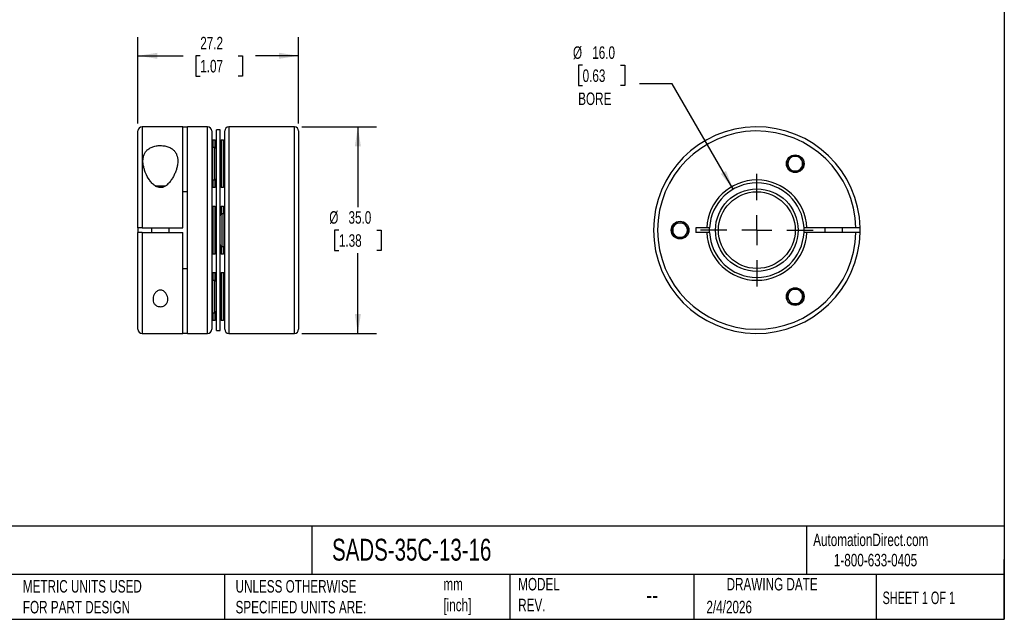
# Model space of a CAD drawing. Header units: millimetres. Extents: x 6 to 273, y 6 to 210.
# Tile 2 of 4: x 106 to 273, y 6 to 108. Entities that reach past the tile are written whole.
import ezdxf

# ---------------------------------------------------------------- set-up
doc = ezdxf.new("R2010")
doc.units = ezdxf.units.MM
doc.linetypes.add('SLD-Center', pattern=[19.05, 15.24, -1.27, 1.27, -1.27])
doc.linetypes.add('SLD-Solid', pattern=[0])
doc.layers.add('CENTER', color=40, linetype='SLD-Center')
doc.layers.add('DIMENSIONS', color=140, linetype='SLD-Solid', lineweight=25)
doc.layers.add('TEXT', color=140, linetype='SLD-Solid', lineweight=25)
doc.styles.add('SLDTEXTSTYLE0', font='TXT', dxfattribs={"width": 0.7})
doc.styles.add('SLDTEXTSTYLE1', font='TXT', dxfattribs={"width": 0.65})
doc.dimstyles.new('SLDDIMSTYLE1', dxfattribs={"dimtxt": 2.158008, "dimasz": 3.302, "dimexe": 0, "dimexo": 0.0625, "dimgap": 0.539502, "dimtad": 0, "dimtih": 1, "dimtoh": 1, "dimdec": 1, "dimrnd": 1e-09, "dimzin": 4, "dimdsep": 46, "dimtxsty": 'SLDTEXTSTYLE0', "dimsah": 1, "dimcen": 0.09, "dimadec": 0, "dimazin": 1, "dimtfac": 1, "dimtdec": 1, "dimtofl": 0, "dimtmove": 0, "dimatfit": 3, "dimfxl": 0, "dimfrac": 2, "dimtolj": 1, "dimtzin": 12, "dimarcsym": 0})
doc.dimstyles.new('SLDDIMSTYLE3', dxfattribs={"dimtxt": 2.158008, "dimasz": 3.302, "dimexe": 0, "dimexo": 0.0625, "dimgap": 0.539502, "dimtad": 0, "dimtih": 1, "dimtoh": 1, "dimdec": 1, "dimrnd": 1e-09, "dimzin": 12, "dimdsep": 46, "dimtxsty": 'SLDTEXTSTYLE0', "dimsah": 1, "dimcen": 0.09, "dimadec": 0, "dimazin": 3, "dimtfac": 1, "dimtdec": 1, "dimtofl": 0, "dimtmove": 0, "dimatfit": 3, "dimfxl": 0, "dimfrac": 2, "dimtolj": 1, "dimtzin": 12, "dimarcsym": 0})
doc.dimstyles.new('SLDDIMSTYLE4', dxfattribs={"dimtxt": 2.158008, "dimasz": 3.302, "dimexe": 0, "dimexo": 0.0625, "dimgap": 0.539502, "dimtad": 0, "dimtih": 1, "dimtoh": 1, "dimdec": 1, "dimrnd": 1e-09, "dimzin": 4, "dimdsep": 46, "dimtxsty": 'SLDTEXTSTYLE0', "dimsah": 1, "dimcen": 0, "dimadec": 0, "dimazin": 1, "dimtfac": 1, "dimtdec": 1, "dimtofl": 0, "dimtmove": 0, "dimatfit": 3, "dimfxl": 0, "dimfrac": 2, "dimtolj": 1, "dimtzin": 12, "dimarcsym": 0})

# ---------------------------------------------------------------- blocks, each defined once
blk = doc.blocks.new('_D_5')
at = {"layer": 'DIMENSIONS'}
for p, q in [((154.11, 89.79), (166.75, 89.79)), ((163.58, 89.79), (163.58, 76.21)), ((160.37, 72.29), (159.65, 72.29)), ((159.65, 72.29), (159.65, 68.86)), ((166.78, 72.29), (167.51, 72.29)), ((167.51, 72.29), (167.51, 68.86)), ((159.65, 68.86), (160.37, 68.86)), ((163.58, 54.79), (163.58, 68.38)), ((167.51, 68.86), (166.78, 68.86)), ((154.11, 54.79), (166.75, 54.79))]:
    blk.add_line(p, q, dxfattribs=at)
for points in [[(163.58, 89.79), (163.07, 86.49), (164.09, 86.49)], [(163.58, 54.79), (164.09, 58.09), (163.07, 58.09)]]:
    blk.add_solid(points, dxfattribs=at)
at = {"layer": 'DIMENSIONS', "char_height": 2.117, "attachment_point": 1, "style": 'SLDTEXTSTYLE0'}
for s, insert in [('%%c', (158.74, 75.5)), ('35.0', (162, 75.5)), ('1.38', (160.37, 71.59))]:
    blk.add_mtext(s, dxfattribs=dict(at, insert=insert))
blk = doc.blocks.new('_D_6')
at = {"layer": 'DIMENSIONS'}
for p, q in [((126.34, 90.36), (126.34, 105)), ((153.54, 90.36), (153.54, 105)), ((126.34, 101.83), (133.97, 101.83)), ((136.89, 101.83), (136.17, 101.83)), ((136.17, 101.83), (136.17, 98.4)), ((143.31, 101.83), (144.03, 101.83)), ((144.03, 101.83), (144.03, 98.4)), ((153.54, 101.83), (146.23, 101.83)), ((136.17, 98.4), (136.89, 98.4)), ((144.03, 98.4), (143.31, 98.4))]:
    blk.add_line(p, q, dxfattribs=at)
for points in [[(126.34, 101.83), (129.64, 101.32), (129.64, 102.34)], [(153.54, 101.83), (150.24, 102.34), (150.24, 101.32)]]:
    blk.add_solid(points, dxfattribs=at)
at = {"layer": 'DIMENSIONS', "char_height": 2.117, "attachment_point": 1, "style": 'SLDTEXTSTYLE0'}
for s, insert in [('27.2', (136.89, 105.04)), ('1.07', (136.89, 101.13))]:
    blk.add_mtext(s, dxfattribs=dict(at, insert=insert))
blk = doc.blocks.new('_D_8')
at = {"layer": 'DIMENSIONS'}
for p, q in [((201.64, 100.22), (200.92, 100.22)), ((200.92, 100.22), (200.92, 96.79)), ((208.05, 100.22), (208.78, 100.22)), ((208.78, 100.22), (208.78, 96.79)), ((200.92, 96.79), (201.64, 96.79)), ((208.78, 96.79), (208.05, 96.79)), ((216.83, 97.09), (211.27, 97.09)), ((227.14, 79.22), (216.83, 97.09))]:
    blk.add_line(p, q, dxfattribs=at)
blk.add_solid([(227.14, 79.22), (225.93, 82.33), (225.05, 81.83)], dxfattribs=at)
at = {"layer": 'DIMENSIONS', "char_height": 2.117, "attachment_point": 1, "style": 'SLDTEXTSTYLE0'}
for s, insert in [('%%c', (200.01, 103.43)), ('16.0', (203.27, 103.43)), ('0.63', (201.64, 99.52)), ('BORE', (200.89, 95.61))]:
    blk.add_mtext(s, dxfattribs=dict(at, insert=insert))
blk = doc.blocks.new('SW_CENTERMARKSYMBOL_3')
at = {"layer": 'CENTER', "color": 0}
for p, q in [((0, 5.08), (0, 9.54)), ((0, 0), (0, 2.54)), ((-5.08, 0), (-9.54, 0)), ((0, 0), (-2.54, 0)), ((0, 0), (0, -2.54)), ((0, 0), (2.54, 0)), ((5.08, 0), (9.54, 0)), ((0, -5.08), (0, -9.54))]:
    blk.add_line(p, q, dxfattribs=at)

msp = doc.modelspace()

# ---------------------------------------------------------------- linework, layer by layer
for p, q in [((126.34, 72.69), (126.34, 89.09)), ((133.94, 89.79), (127.04, 89.79)), ((127.04, 89.79), (127.04, 72.69)), ((133.94, 89.79), (134.74, 89.79)), ((133.94, 72.69), (133.94, 89.79)), ((138.14, 89.79), (134.74, 89.79)), ((134.74, 54.79), (134.74, 89.79)), ((138.14, 72.29), (138.14, 89.79)), ((138.84, 89.09), (138.84, 72.29)), ((140.24, 89.29), (139.64, 89.29)), ((139.64, 63.79), (139.64, 89.29)), ((140.24, 63.79), (140.24, 89.29)), ((141.04, 86.84), (141.04, 89.09)), ((145.14, 89.79), (141.74, 89.79)), ((141.74, 89.79), (141.74, 54.79)), ((145.94, 89.79), (145.14, 89.79)), ((152.84, 89.79), (145.94, 89.79)), ((152.84, 54.79), (152.84, 89.79)), ((153.54, 89.09), (153.54, 55.49)), ((139.44, 87.55), (139.04, 87.55)), ((139.04, 87.55), (139.04, 86.3)), ((139.44, 86.28), (139.44, 87.55)), ((140.84, 87.55), (140.44, 87.55)), ((140.44, 87.55), (140.44, 82.62)), ((140.84, 82.62), (140.84, 87.55)), ((141.04, 57.74), (141.04, 86.84)), ((139.34, 86.3), (138.94, 86.3)), ((138.94, 86.3), (138.94, 82.35)), ((139.34, 82.35), (139.34, 86.3)), ((236.2, 83.55), (236.92, 84.8)), ((236.92, 82.3), (236.2, 83.55)), ((236.92, 84.8), (238.36, 84.8)), ((238.36, 84.8), (239.08, 83.55)), ((239.08, 83.55), (238.36, 82.3)), ((138.94, 82.35), (138.94, 80.8)), ((139.34, 80.8), (139.34, 82.35)), ((140.44, 82.62), (140.44, 79.55)), ((140.84, 79.55), (140.84, 82.62)), ((238.36, 82.3), (236.92, 82.3)), ((138.94, 80.8), (139.34, 80.8)), ((139.04, 80.8), (139.04, 79.55)), ((139.44, 79.55), (139.44, 80.82)), ((129.26, 79.79), (131.03, 79.79)), ((130.86, 79.69), (129.41, 79.69)), ((134.74, 78.79), (133.94, 78.79)), ((139.04, 79.55), (139.44, 79.55)), ((140.44, 79.55), (140.84, 79.55)), ((139.44, 76.29), (139.04, 76.29)), ((139.04, 76.29), (139.04, 70.11)), ((139.44, 70.11), (139.44, 76.29)), ((140.84, 76.29), (140.44, 76.29)), ((140.44, 76.29), (140.44, 75.03)), ((140.94, 75.04), (140.54, 75.04)), ((140.54, 75.04), (140.54, 71.5)), ((140.84, 75.04), (140.84, 76.29)), ((140.94, 71.5), (140.94, 75.04)), ((216.7, 72.29), (217.42, 73.54)), ((217.42, 73.54), (218.86, 73.54)), ((218.86, 73.54), (219.58, 72.29)), ((126.34, 72.69), (126.34, 71.89)), ((126.34, 55.49), (126.34, 71.89)), ((127.04, 72.69), (133.94, 72.69)), ((127.04, 71.89), (133.94, 71.89)), ((127.04, 71.89), (127.04, 54.79)), ((128.64, 72.69), (128.64, 71.89)), ((131.64, 71.89), (131.64, 72.69)), ((133.94, 54.79), (133.94, 71.89)), ((138.14, 54.79), (138.14, 72.29)), ((138.84, 72.29), (138.84, 55.49)), ((217.42, 71.04), (216.7, 72.29)), ((219.58, 72.29), (218.86, 71.04)), ((222.65, 72.69), (220.81, 72.69)), ((220.81, 72.69), (220.81, 71.89)), ((222.65, 71.89), (220.81, 71.89)), ((223.15, 72.69), (222.65, 72.69)), ((223.15, 71.89), (222.65, 71.89)), ((239.63, 72.69), (239.13, 72.69)), ((239.63, 71.89), (239.13, 71.89)), ((247.94, 72.69), (239.63, 72.69)), ((247.94, 71.89), (239.63, 71.89)), ((242.64, 72.69), (242.64, 71.89)), ((245.64, 71.89), (245.64, 72.69)), ((139.04, 70.11), (139.04, 68.29)), ((139.44, 68.29), (139.44, 70.11)), ((140.54, 71.5), (140.54, 69.54)), ((140.94, 69.54), (140.94, 71.5)), ((218.86, 71.04), (217.42, 71.04)), ((140.44, 69.56), (140.44, 68.29)), ((140.54, 69.54), (140.94, 69.54)), ((140.84, 68.29), (140.84, 69.54)), ((139.04, 68.29), (139.44, 68.29)), ((140.44, 68.29), (140.84, 68.29)), ((133.94, 65.79), (134.74, 65.79)), ((139.44, 65.03), (139.04, 65.03)), ((139.04, 65.03), (139.04, 63.78)), ((139.44, 63.77), (139.44, 65.03)), ((140.84, 65.03), (140.44, 65.03)), ((140.44, 65.03), (140.44, 59.61)), ((140.84, 59.61), (140.84, 65.03)), ((139.34, 63.78), (138.94, 63.78)), ((138.94, 63.78), (138.94, 59.67)), ((139.34, 59.67), (139.34, 63.78)), ((139.64, 55.29), (139.64, 63.79)), ((140.24, 55.29), (140.24, 63.79)), ((236.2, 61.03), (236.92, 62.28)), ((236.92, 62.28), (238.36, 62.28)), ((238.36, 62.28), (239.08, 61.03)), ((236.92, 59.78), (236.2, 61.03)), ((239.08, 61.03), (238.36, 59.78)), ((138.94, 59.67), (138.94, 58.28)), ((139.34, 58.28), (139.34, 59.67)), ((140.44, 59.61), (140.44, 57.03)), ((140.84, 57.03), (140.84, 59.61)), ((238.36, 59.78), (236.92, 59.78)), ((138.94, 58.28), (139.34, 58.28)), ((139.04, 58.28), (139.04, 57.03)), ((139.04, 57.03), (139.44, 57.03)), ((139.44, 57.03), (139.44, 58.3)), ((140.44, 57.03), (140.84, 57.03)), ((141.04, 55.49), (141.04, 57.74)), ((139.64, 55.29), (140.24, 55.29)), ((127.04, 54.79), (133.94, 54.79)), ((134.74, 54.79), (133.94, 54.79)), ((134.74, 54.79), (138.14, 54.79)), ((141.74, 54.79), (145.14, 54.79)), ((145.14, 54.79), (145.94, 54.79)), ((145.94, 54.79), (152.84, 54.79))]:
    msp.add_line(p, q)
at = {"flags": 128}
for points in [[(138.94, 86.3), (138.88, 86.3), (138.84, 86.28)], [(138.84, 80.82), (138.88, 80.81), (138.94, 80.8)], [(141.04, 75.03), (141, 75.04), (140.94, 75.04)], [(248.64, 71.89), (248.64, 72.29), (248.64, 72.69)], [(140.94, 69.54), (141, 69.55), (141.04, 69.56)], [(138.94, 63.78), (138.88, 63.78), (138.84, 63.77)], [(138.84, 58.3), (138.88, 58.29), (138.94, 58.28)]]:
    msp.add_lwpolyline(points, dxfattribs=at)
for centre, radius in [((237.64, 83.55), 1.5), ((231.14, 72.29), 7), ((231.14, 72.29), 6.5), ((218.14, 72.29), 1.5), ((237.64, 61.03), 1.5)]:
    msp.add_circle(centre, radius)
for centre, radius, start, end in [((127.04, 89.09), 0.7, 90, 180), ((138.14, 89.09), 0.7, 0, 90), ((141.74, 89.09), 0.7, 90, 180), ((152.84, 89.09), 0.7, 0, 90), ((231.14, 72.29), 17.5, 1.3097, 358.6903), ((231.14, 72.29), 16.8, 1.3643, 358.6357), ((139.04, 87.35), 0.2, 90, 180), ((139.44, 87.35), 0.2, 0, 90), ((140.44, 87.35), 0.2, 90, 180), ((140.84, 87.35), 0.2, 0, 90), ((139.34, 86), 0.3, 0, 90), ((237.64, 83.55), 1.25, 150, 210), ((237.64, 83.55), 1.25, 90, 150), ((237.64, 83.55), 1.25, 30, 90), ((237.64, 83.55), 1.25, 330, 30), ((237.64, 83.55), 1.25, 210, 270), ((237.64, 83.55), 1.25, 270, 330), ((139.34, 81.1), 0.3, 270, 0), ((231.14, 72.29), 8.5, 2.6973, 177.3027), ((231.14, 72.29), 8, 2.866, 177.134), ((139.04, 79.75), 0.2, 180, 270), ((139.44, 79.75), 0.2, 270, 0), ((140.44, 79.75), 0.2, 180, 270), ((140.84, 79.75), 0.2, 270, 0), ((139.04, 76.09), 0.2, 90, 180), ((139.44, 76.09), 0.2, 0, 90), ((140.44, 76.09), 0.2, 90, 180), ((140.54, 74.74), 0.3, 90, 180), ((140.84, 76.09), 0.2, 0, 90), ((218.14, 72.29), 1.25, 90, 150), ((218.14, 72.29), 1.25, 30, 90), ((218.14, 72.29), 1.25, 150, 210), ((218.14, 72.29), 1.25, 330, 30), ((231.14, 72.29), 8.5, 182.6973, 357.3027), ((231.14, 72.29), 8, 182.866, 357.134), ((231.14, 72.29), 8, 357.134, 2.866), ((218.14, 72.29), 1.25, 210, 270), ((218.14, 72.29), 1.25, 270, 330), ((139.04, 68.49), 0.2, 180, 270), ((139.44, 68.49), 0.2, 270, 0), ((140.54, 69.84), 0.3, 180, 270), ((140.44, 68.49), 0.2, 180, 270), ((140.84, 68.49), 0.2, 270, 0), ((139.04, 64.83), 0.2, 90, 180), ((139.44, 64.83), 0.2, 0, 90), ((140.44, 64.83), 0.2, 90, 180), ((140.84, 64.83), 0.2, 0, 90), ((139.34, 63.48), 0.3, 0, 90), ((237.64, 61.03), 1.25, 90, 150), ((237.64, 61.03), 1.25, 30, 90), ((237.64, 61.03), 1.25, 150, 210), ((237.64, 61.03), 1.25, 210, 270), ((237.64, 61.03), 1.25, 270, 330), ((237.64, 61.03), 1.25, 330, 30), ((139.34, 58.58), 0.3, 270, 0), ((139.04, 57.23), 0.2, 180, 270), ((139.44, 57.23), 0.2, 270, 0), ((140.44, 57.23), 0.2, 180, 270), ((140.84, 57.23), 0.2, 270, 0), ((127.04, 55.49), 0.7, 180, 270), ((138.14, 55.49), 0.7, 270, 0), ((141.74, 55.49), 0.7, 180, 270), ((152.84, 55.49), 0.7, 270, 0)]:
    msp.add_arc(centre, radius, start, end)
for points, knots in [([(133.09, 84.01), (133.09, 84.38), (133.03, 84.74), (132.83, 85.24), (132.74, 85.4), (132.53, 85.69), (132.4, 85.83), (132.09, 86.08), (131.92, 86.19), (131.52, 86.38), (131.3, 86.46), (130.84, 86.57), (130.59, 86.6), (130.09, 86.63), (129.83, 86.62), (129.34, 86.55), (129.1, 86.49), (128.67, 86.34), (128.47, 86.25), (128.11, 86.03), (127.96, 85.91), (127.69, 85.63), (127.59, 85.48), (127.41, 85.17), (127.34, 85), (127.25, 84.66), (127.22, 84.48), (127.18, 84.11), (127.18, 83.92), (127.21, 83.54), (127.24, 83.35), (127.32, 82.97), (127.37, 82.77), (127.49, 82.38), (127.56, 82.18), (127.81, 81.59), (128.01, 81.2), (128.4, 80.63), (128.54, 80.45), (128.86, 80.1), (129.03, 79.94), (129.34, 79.73), (129.45, 79.67), (129.67, 79.57), (129.8, 79.53), (130.05, 79.49), (130.17, 79.49), (130.43, 79.52), (130.55, 79.55), (130.9, 79.69), (131.11, 79.83), (131.47, 80.15), (131.63, 80.33), (131.92, 80.69), (132.06, 80.88), (132.29, 81.27), (132.4, 81.46), (132.58, 81.86), (132.67, 82.06), (132.81, 82.45), (132.88, 82.65), (132.98, 83.05), (133.02, 83.24), (133.07, 83.63), (133.09, 83.82), (133.09, 84.01)], [0, 0, 0, 0, 0.0625, 0.0625, 0.09375, 0.09375, 0.125, 0.125, 0.15625, 0.15625, 0.1875, 0.1875, 0.21875, 0.21875, 0.25, 0.25, 0.28125, 0.28125, 0.3125, 0.3125, 0.34375, 0.34375, 0.375, 0.375, 0.40625, 0.40625, 0.4375, 0.4375, 0.46875, 0.46875, 0.5, 0.5, 0.53125, 0.53125, 0.5625, 0.5625, 0.625, 0.625, 0.65625, 0.65625, 0.6875, 0.6875, 0.703125, 0.703125, 0.71875, 0.71875, 0.734375, 0.734375, 0.75, 0.75, 0.78125, 0.78125, 0.8125, 0.8125, 0.84375, 0.84375, 0.875, 0.875, 0.90625, 0.90625, 0.9375, 0.9375, 0.96875, 0.96875, 1, 1, 1, 1]), ([(127.04, 72.69), (126.95, 72.69), (126.85, 72.69), (126.69, 72.69), (126.61, 72.69), (126.41, 72.69), (126.34, 72.69), (126.34, 72.69)], [0, 0, 0, 0, 0.25, 0.25, 0.5, 0.5, 1, 1, 1, 1]), ([(127.04, 71.89), (126.95, 71.89), (126.85, 71.89), (126.69, 71.89), (126.61, 71.89), (126.41, 71.89), (126.34, 71.89), (126.34, 71.89)], [0, 0, 0, 0, 0.25, 0.25, 0.5, 0.5, 1, 1, 1, 1]), ([(248.64, 72.69), (248.64, 72.69), (248.62, 72.69), (248.55, 72.69), (248.5, 72.69), (248.3, 72.69), (248.12, 72.69), (247.94, 72.69)], [0, 0, 0, 0, 0.25, 0.25, 0.5, 0.5, 1, 1, 1, 1]), ([(248.64, 71.89), (248.64, 71.89), (248.62, 71.89), (248.55, 71.89), (248.5, 71.89), (248.3, 71.89), (248.12, 71.89), (247.94, 71.89)], [0, 0, 0, 0, 0.25, 0.25, 0.5, 0.5, 1, 1, 1, 1]), ([(131.39, 60.58), (131.39, 60.42), (131.37, 60.27), (131.27, 59.99), (131.19, 59.85), (130.97, 59.6), (130.83, 59.5), (130.47, 59.35), (130.26, 59.31), (129.84, 59.34), (129.65, 59.4), (129.33, 59.58), (129.2, 59.7), (129.02, 59.96), (128.96, 60.1), (128.89, 60.4), (128.88, 60.55), (128.91, 60.86), (128.94, 61.02), (129.05, 61.32), (129.13, 61.48), (129.34, 61.76), (129.47, 61.89), (129.73, 62.04), (129.82, 62.08), (130.02, 62.13), (130.12, 62.14), (130.33, 62.12), (130.43, 62.09), (130.61, 62.01), (130.7, 61.96), (130.92, 61.78), (131.03, 61.64), (131.21, 61.35), (131.28, 61.2), (131.37, 60.89), (131.39, 60.73), (131.39, 60.58)], [0, 0, 0, 0, 0.0625, 0.0625, 0.125, 0.125, 0.1875, 0.1875, 0.25, 0.25, 0.3125, 0.3125, 0.375, 0.375, 0.4375, 0.4375, 0.5, 0.5, 0.5625, 0.5625, 0.625, 0.625, 0.6875, 0.6875, 0.71875, 0.71875, 0.75, 0.75, 0.78125, 0.78125, 0.8125, 0.8125, 0.875, 0.875, 0.9375, 0.9375, 1, 1, 1, 1])]:
    msp.add_open_spline(points, degree=3, knots=knots)
for points in [[(223.14, 72.29), (223.14, 72.43), (223.14, 72.56), (223.15, 72.69)], [(223.15, 71.89), (223.14, 72.03), (223.14, 72.16), (223.14, 72.29)]]:
    msp.add_open_spline(points, degree=3)
at = {"layer": 'TEXT'}
for p, q in [((273.05, 209.55), (273.05, 6.35)), ((273.05, 22.13), (6.35, 22.13)), ((155.76, 22.13), (155.76, 13.97)), ((239.58, 22.13), (239.58, 13.97)), ((273.05, 6.35), (273.05, 16.51)), ((273.05, 13.97), (6.35, 13.97)), ((141, 13.97), (141, 6.35)), ((189.3, 13.97), (189.3, 6.35)), ((220.47, 13.97), (220.47, 6.35)), ((251.35, 13.97), (251.35, 6.35)), ((6.35, 6.35), (273.05, 6.35))]:
    msp.add_line(p, q, dxfattribs=at)

# ---------------------------------------------------------------- block references
at = {"layer": 'CENTER'}
msp.add_blockref('SW_CENTERMARKSYMBOL_3', (231.14, 72.29), dxfattribs=at)

# ---------------------------------------------------------------- texts
at = {"layer": 'TEXT'}
for s, insert, char_height, attachment_point, style in [('SADS-35C-13-16', (159.21, 20), 3.7042, 1, 'SLDTEXTSTYLE0'), ('AutomationDirect.com', (240.69, 20.88), 2.1167, 1, 'SLDTEXTSTYLE0'), ('1-800-633-0405', (244.19, 17.44), 2.1167, 1, 'SLDTEXTSTYLE0'), ('MODEL ^JREV.', (190.73, 13.36), 2.1167, 1, 'SLDTEXTSTYLE0'), ('DRAWING DATE', (233.73, 13.36), 2.1167, 2, 'SLDTEXTSTYLE0'), ('METRIC UNITS USED ^JFOR PART DESIGN', (106.85, 13), 2.1167, 1, 'SLDTEXTSTYLE0'), ('UNLESS OTHERWISE ^JSPECIFIED UNITS ARE:', (142.87, 13), 2.1167, 1, 'SLDTEXTSTYLE0'), ('mm^J[inch]', (178.06, 13.36), 2.117, 1, 'SLDTEXTSTYLE0'), ('--', (212.43, 12.08), 3.175, 1, 'SLDTEXTSTYLE0'), ('SHEET 1 OF 1', (252.44, 11.05), 2.1167, 1, 'SLDTEXTSTYLE1'), ('2/4/2026', (222.61, 9.49), 2.117, 1, 'SLDTEXTSTYLE0')]:
    msp.add_mtext(s, dxfattribs=dict(at, insert=insert, char_height=char_height, attachment_point=attachment_point, style=style))

# ---------------------------------------------------------------- dimensions: what is measured, and where the dimension line sits
at = {"layer": 'DIMENSIONS'}
dim = msp.add_linear_dim(base=(126.34, 101.83), p1=(153.54, 89.09), p2=(126.34, 89.09), dimstyle='SLDDIMSTYLE3', dxfattribs=at)
dim.commit()
dim.dimension.update_dxf_attribs({"geometry": '_D_6', "text_midpoint": (140.1, 101.83), "dimtype": 160})
dim = msp.add_diameter_dim_2p(p1=(235.14, 65.36), p2=(227.14, 79.22), text='<>\\PBORE', dimstyle='SLDDIMSTYLE4', dxfattribs=at)
dim.commit()
dim.dimension.update_dxf_attribs({"geometry": '_D_8', "text_midpoint": (204.85, 98.2), "dimtype": 163})
dim = msp.add_linear_dim(base=(163.58, 89.79), p1=(152.84, 54.79), p2=(152.84, 89.79), angle=90, text='%%c<>', dimstyle='SLDDIMSTYLE1', dxfattribs=at)
dim.commit()
dim.dimension.update_dxf_attribs({"geometry": '_D_5', "text_midpoint": (163.58, 72.29), "dimtype": 160})

doc.saveas('drawing.dxf')
